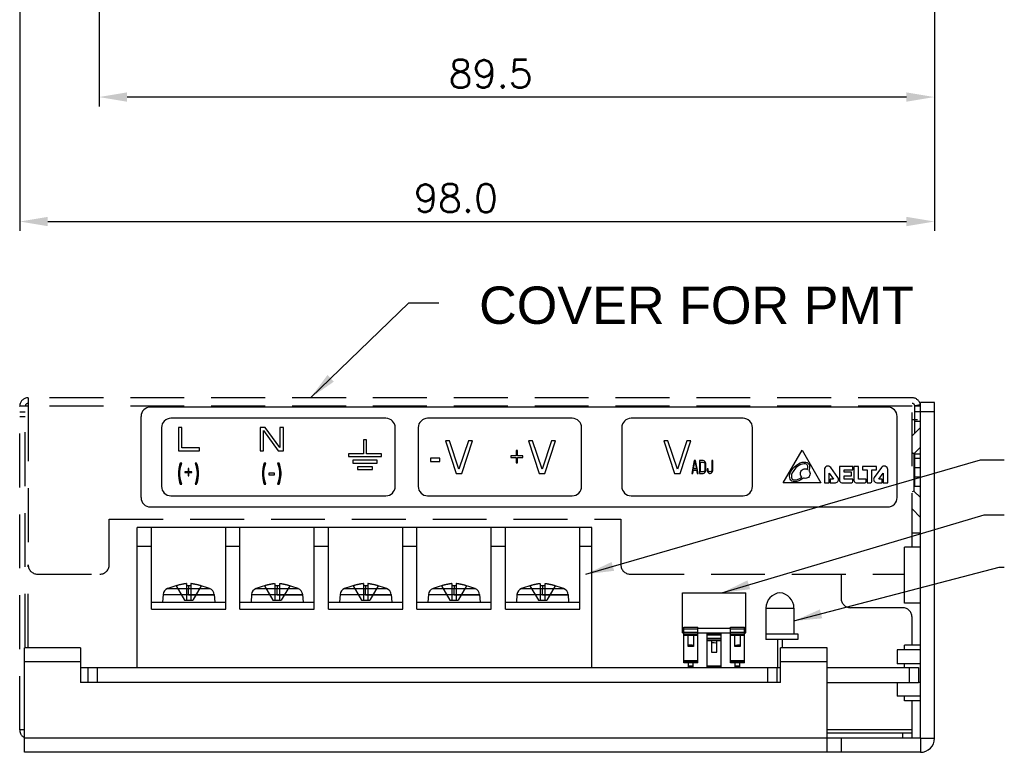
# Model space of a CAD drawing. Extents: x -170 to 239, y 385 to 619.
# Tile 1 of 4: x -134 to -29, y 385 to 464. Entities that reach past the tile are written whole.
import ezdxf

# ---------------------------------------------------------------- set-up
doc = ezdxf.new("R2010")
doc.units = 0
doc.header["$LTSCALE"] = 23.1
doc.header["$MEASUREMENT"] = 0
doc.linetypes.add('HIDDEN', pattern=[0.375, 0.25, -0.125])
doc.layers.get('0').update_dxf_attribs({"linetype": 'CONTINUOUS'})
doc.layers.get('Defpoints').update_dxf_attribs({"linetype": 'CONTINUOUS'})
for name, color, linetype in [('02___PRT_ALL_AXES', 7, 'CONTINUOUS'), ('DIM', 2, 'CONTINUOUS'), ('H', 6, 'HIDDEN')]:
    doc.layers.add(name, color=color, linetype=linetype)
doc.styles.add('ARIAL', font='ARIAL.TTF')
doc.styles.add('SIMPLEX', font='SIMPLEX.shx')
doc.dimstyles.new('STANDARD$0', dxfattribs={"dimtxt": 3, "dimasz": 3, "dimexe": 1, "dimexo": 1, "dimgap": 1, "dimtad": 1, "dimdec": 1, "dimzin": 0, "dimdsep": 46, "dimtxsty": 'STANDARD', "dimcen": -0.5, "dimclrd": 2, "dimclre": 2, "dimclrt": 2, "dimadec": 0, "dimazin": 0, "dimtfac": 1, "dimtdec": 1, "dimtmove": 0, "dimatfit": 3, "dimfxl": 1, "dimtolj": 1, "dimtzin": 0, "dimarcsym": 0})
doc.dimstyles.new('STANDARD$7', dxfattribs={"dimtxt": 3, "dimasz": 3, "dimexe": 1, "dimexo": 1, "dimgap": 1, "dimtad": 1, "dimdec": 1, "dimzin": 0, "dimdsep": 46, "dimtxsty": 'STANDARD', "dimcen": -0.5, "dimclrd": 2, "dimclre": 2, "dimclrt": 2, "dimadec": 0, "dimazin": 0, "dimtfac": 1, "dimtdec": 1, "dimtmove": 0, "dimatfit": 3, "dimfxl": 1, "dimtolj": 1, "dimtzin": 0, "dimarcsym": 0})

# ---------------------------------------------------------------- blocks, each defined once
blk = doc.blocks.new('*D143')
at = {"layer": 'Defpoints', "color": 0}
for p in [(-125.88, 573.16), (-36.38, 494.35), (-125.88, 455.61)]:
    blk.add_point(p, dxfattribs=at)
at = {"layer": 'DIM', "lineweight": -2}
for p, q in [((-125.88, 572.16), (-125.88, 454.61)), ((-36.38, 493.35), (-36.38, 454.61)), ((-39.38, 455.61), (-122.88, 455.61))]:
    blk.add_line(p, q, dxfattribs=at)
at = {"layer": 'DIM'}
for points in [[(-122.88, 456.11), (-122.88, 455.11), (-125.88, 455.61)], [(-39.38, 456.11), (-39.38, 455.11), (-36.38, 455.61)]]:
    blk.add_solid(points, dxfattribs=at)
at = {"layer": 'DIM', "insert": (-83.93, 458.11), "char_height": 3, "attachment_point": 5, "style": 'SIMPLEX'}
blk.add_mtext('\\A1;89.5', dxfattribs=at)
blk = doc.blocks.new('*D144')
at = {"layer": 'Defpoints', "color": 0}
for p in [(-134.38, 510.85), (-36.38, 494.35), (-36.38, 442.27)]:
    blk.add_point(p, dxfattribs=at)
at = {"layer": 'DIM', "lineweight": -2}
for p, q in [((-134.38, 509.85), (-134.38, 441.27)), ((-36.38, 493.35), (-36.38, 441.27)), ((-131.38, 442.27), (-39.38, 442.27))]:
    blk.add_line(p, q, dxfattribs=at)
at = {"layer": 'DIM'}
for points in [[(-131.38, 442.77), (-131.38, 441.77), (-134.38, 442.27)], [(-39.38, 442.77), (-39.38, 441.77), (-36.38, 442.27)]]:
    blk.add_solid(points, dxfattribs=at)
at = {"layer": 'DIM', "insert": (-87.63, 444.77), "char_height": 3, "attachment_point": 5, "style": 'SIMPLEX'}
blk.add_mtext('\\A1;98.0', dxfattribs=at)

msp = doc.modelspace()

# ---------------------------------------------------------------- linework, layer by layer
at = {"color": 7, "linetype": 'Continuous'}
for p, q in [((-41.379, 422.381), (-120.379, 422.381)), ((-36.379, 422.881), (-37.879, 422.881)), ((-36.379, 386.881), (-36.379, 422.881)), ((-121.379, 412.681), (-121.379, 421.381)), ((-95.147, 421.181), (-118.179, 421.181)), ((-75.179, 421.181), (-90.679, 421.181)), ((-56.879, 421.181), (-68.879, 421.181)), ((-40.379, 412.681), (-40.379, 421.381)), ((-119.179, 420.181), (-119.179, 413.881)), ((-117.379, 420.181), (-117.379, 417.681)), ((-117.004, 420.181), (-117.379, 420.181)), ((-117.004, 418), (-117.004, 420.181)), ((-108.629, 420.181), (-108.629, 417.681)), ((-108.067, 420.181), (-108.629, 420.181)), ((-108.254, 417.681), (-108.254, 419.862)), ((-108.254, 419.862), (-106.692, 417.681)), ((-106.504, 418.053), (-108.067, 420.181)), ((-106.504, 420.181), (-106.504, 418.053)), ((-106.129, 420.181), (-106.504, 420.181)), ((-106.129, 417.681), (-106.129, 420.181)), ((-94.147, 413.881), (-94.147, 420.181)), ((-91.679, 420.181), (-91.679, 413.881)), ((-74.179, 413.881), (-74.179, 420.181)), ((-69.879, 420.181), (-69.879, 413.881)), ((-55.879, 413.881), (-55.879, 420.181)), ((-97.529, 418.881), (-97.529, 417.381)), ((-97.229, 418.881), (-97.529, 418.881)), ((-97.229, 417.381), (-97.229, 418.881)), ((-88.775, 418.781), (-87.608, 415.281)), ((-88.338, 418.781), (-88.775, 418.781)), ((-87.317, 415.728), (-88.338, 418.781)), ((-86.296, 418.781), (-87.317, 415.728)), ((-87.025, 415.281), (-85.858, 418.781)), ((-85.858, 418.781), (-86.296, 418.781)), ((-79.879, 418.781), (-78.713, 415.281)), ((-79.442, 418.781), (-79.879, 418.781)), ((-78.421, 415.728), (-79.442, 418.781)), ((-77.4, 418.781), (-78.421, 415.728)), ((-78.129, 415.281), (-76.963, 418.781)), ((-76.963, 418.781), (-77.4, 418.781)), ((-64.942, 418.781), (-65.379, 418.781)), ((-65.379, 418.781), (-64.213, 415.281)), ((-63.921, 415.728), (-64.942, 418.781)), ((-62.9, 418.781), (-63.921, 415.728)), ((-63.629, 415.281), (-62.463, 418.781)), ((-62.463, 418.781), (-62.9, 418.781)), ((-115.129, 418), (-117.004, 418)), ((-115.129, 417.681), (-115.129, 418)), ((-81.192, 417.738), (-81.192, 417.143)), ((-81.046, 417.738), (-81.192, 417.738)), ((-81.046, 417.143), (-81.046, 417.738)), ((-52.582, 414.281), (-50.567, 417.77)), ((-50.567, 417.77), (-48.553, 414.281)), ((-117.379, 417.681), (-115.129, 417.681)), ((-108.629, 417.681), (-108.254, 417.681)), ((-106.692, 417.681), (-106.129, 417.681)), ((-99.149, 417.381), (-99.149, 417.081)), ((-97.529, 417.381), (-99.149, 417.381)), ((-99.149, 417.081), (-95.609, 417.081)), ((-98.679, 416.681), (-98.679, 416.381)), ((-96.079, 416.681), (-98.679, 416.681)), ((-95.609, 417.381), (-97.229, 417.381)), ((-96.079, 416.381), (-96.079, 416.681)), ((-95.609, 417.081), (-95.609, 417.381)), ((-90.379, 416.919), (-90.379, 416.547)), ((-89.358, 416.919), (-90.379, 416.919)), ((-89.358, 416.547), (-89.358, 416.919)), ((-81.775, 417.143), (-81.775, 416.994)), ((-81.192, 417.143), (-81.775, 417.143)), ((-81.775, 416.994), (-81.192, 416.994)), ((-81.192, 416.994), (-81.192, 416.398)), ((-80.463, 417.143), (-81.046, 417.143)), ((-81.046, 416.398), (-81.046, 416.994)), ((-81.046, 416.994), (-80.463, 416.994)), ((-80.463, 416.994), (-80.463, 417.143)), ((-117.338, 415.785), (-117.379, 415.402)), ((-117.254, 416.168), (-117.338, 415.785)), ((-117.171, 416.381), (-117.254, 416.168)), ((-117.213, 415.402), (-117.171, 415.785)), ((-117.004, 416.381), (-117.171, 416.381)), ((-117.171, 415.785), (-117.088, 416.168)), ((-117.088, 416.168), (-117.004, 416.381)), ((-116.338, 415.785), (-116.338, 415.445)), ((-116.254, 415.785), (-116.338, 415.785)), ((-116.254, 415.445), (-116.254, 415.785)), ((-115.588, 416.381), (-115.504, 416.168)), ((-115.421, 416.381), (-115.588, 416.381)), ((-115.504, 416.168), (-115.421, 415.785)), ((-115.338, 416.168), (-115.421, 416.381)), ((-115.421, 415.785), (-115.379, 415.402)), ((-115.254, 415.785), (-115.338, 416.168)), ((-115.213, 415.402), (-115.254, 415.785)), ((-108.338, 415.785), (-108.379, 415.402)), ((-108.254, 416.168), (-108.338, 415.785)), ((-108.171, 416.381), (-108.254, 416.168)), ((-108.213, 415.402), (-108.171, 415.785)), ((-108.004, 416.381), (-108.171, 416.381)), ((-108.171, 415.785), (-108.088, 416.168)), ((-108.088, 416.168), (-108.004, 416.381)), ((-106.754, 416.381), (-106.671, 416.168)), ((-106.588, 416.381), (-106.754, 416.381)), ((-106.671, 416.168), (-106.588, 415.785)), ((-106.504, 416.168), (-106.588, 416.381)), ((-106.588, 415.785), (-106.546, 415.402)), ((-106.421, 415.785), (-106.504, 416.168)), ((-106.379, 415.402), (-106.421, 415.785)), ((-98.679, 416.381), (-96.079, 416.381)), ((-98.179, 415.981), (-98.179, 415.681)), ((-96.579, 415.981), (-98.179, 415.981)), ((-98.179, 415.681), (-96.579, 415.681)), ((-96.579, 415.681), (-96.579, 415.981)), ((-90.379, 416.547), (-89.358, 416.547)), ((-81.192, 416.398), (-81.046, 416.398)), ((-62.105, 416.651), (-62.379, 415.281)), ((-62.276, 415.281), (-62.208, 415.631)), ((-62.208, 415.631), (-61.865, 415.631)), ((-62.191, 415.747), (-62.037, 416.534)), ((-61.883, 415.747), (-62.191, 415.747)), ((-61.968, 416.651), (-62.105, 416.651)), ((-62.037, 416.534), (-61.883, 415.747)), ((-61.694, 415.281), (-61.968, 416.651)), ((-61.865, 415.631), (-61.797, 415.281)), ((-61.146, 416.651), (-61.557, 416.651)), ((-61.557, 416.651), (-61.557, 415.281)), ((-61.454, 416.476), (-61.146, 416.476)), ((-61.454, 415.456), (-61.454, 416.476)), ((-61.061, 416.622), (-61.146, 416.651)), ((-61.146, 416.476), (-61.078, 416.447)), ((-61.078, 416.447), (-61.026, 416.389)), ((-60.992, 416.563), (-61.061, 416.622)), ((-61.026, 416.389), (-60.992, 416.301)), ((-60.992, 415.631), (-61.026, 415.543)), ((-60.924, 416.447), (-60.992, 416.563)), ((-60.992, 416.301), (-60.975, 416.184)), ((-60.975, 415.747), (-60.992, 415.631)), ((-60.975, 416.184), (-60.975, 415.747)), ((-60.889, 416.33), (-60.924, 416.447)), ((-60.872, 416.184), (-60.889, 416.33)), ((-60.889, 415.601), (-60.872, 415.747)), ((-60.872, 415.747), (-60.872, 416.184)), ((-60.632, 415.747), (-60.735, 415.747)), ((-60.735, 415.747), (-60.718, 415.601)), ((-60.615, 415.631), (-60.632, 415.747)), ((-60.581, 415.543), (-60.615, 415.631)), ((-60.239, 415.631), (-60.273, 415.543)), ((-60.221, 415.747), (-60.239, 415.631)), ((-60.119, 416.651), (-60.221, 416.651)), ((-60.221, 416.651), (-60.221, 415.747)), ((-60.136, 415.601), (-60.119, 415.747)), ((-60.119, 415.747), (-60.119, 416.651)), ((-51.681, 415.585), (-51.533, 415.796)), ((-51.533, 415.796), (-51.357, 415.986)), ((-51.387, 415.68), (-51.523, 415.489)), ((-51.224, 415.857), (-51.387, 415.68)), ((-51.357, 415.986), (-51.154, 416.154)), ((-51.046, 416.007), (-51.224, 415.857)), ((-51.154, 416.154), (-50.943, 416.302)), ((-50.849, 416.143), (-51.046, 416.007)), ((-50.943, 416.302), (-50.752, 416.394)), ((-50.68, 416.224), (-50.849, 416.143)), ((-50.752, 416.394), (-50.547, 416.465)), ((-50.505, 416.278), (-50.68, 416.224)), ((-50.62, 415.574), (-50.538, 415.656)), ((-50.547, 416.465), (-50.346, 416.493)), ((-50.538, 415.656), (-50.435, 415.715)), ((-50.338, 416.305), (-50.505, 416.278)), ((-50.435, 415.715), (-50.325, 415.752)), ((-50.346, 416.493), (-50.145, 416.472)), ((-50.18, 416.292), (-50.338, 416.305)), ((-50.325, 415.752), (-50.214, 415.767)), ((-50.214, 415.767), (-50.096, 415.752)), ((-50.097, 416.26), (-50.18, 416.292)), ((-50.145, 416.472), (-50.005, 416.428)), ((-50.022, 416.21), (-50.097, 416.26)), ((-50.096, 415.752), (-49.982, 415.709)), ((-49.973, 416.136), (-50.022, 416.21)), ((-50.005, 416.428), (-49.894, 416.338)), ((-49.982, 415.709), (-49.975, 415.729)), ((-49.975, 415.729), (-49.941, 415.889)), ((-49.948, 416.054), (-49.973, 416.136)), ((-49.941, 415.889), (-49.948, 416.054)), ((-49.894, 416.338), (-49.804, 416.219)), ((-49.789, 415.678), (-49.823, 415.589)), ((-49.804, 416.219), (-49.767, 416.078)), ((-49.76, 415.878), (-49.789, 415.678)), ((-49.767, 416.078), (-49.76, 415.878)), ((-48.171, 415.675), (-48.171, 414.281)), ((-46.719, 414.823), (-47.488, 415.895)), ((-45.132, 416.02), (-46.566, 416.02)), ((-46.566, 416.02), (-46.566, 414.529)), ((-46.069, 415.647), (-45.132, 415.647)), ((-46.069, 415.399), (-46.069, 415.647)), ((-45.132, 415.647), (-45.132, 416.02)), ((-44.511, 416.02), (-45.008, 416.02)), ((-45.008, 416.02), (-45.008, 414.529)), ((-44.511, 414.654), (-44.511, 416.02)), ((-42.59, 416.02), (-44.081, 416.02)), ((-44.081, 416.02), (-44.081, 415.647)), ((-44.081, 415.647), (-43.584, 415.647)), ((-43.584, 415.647), (-43.584, 414.281)), ((-43.087, 415.647), (-42.59, 415.647)), ((-43.087, 414.409), (-43.087, 415.647)), ((-42.062, 415.895), (-42.831, 414.823)), ((-42.59, 415.647), (-42.59, 416.02)), ((-41.379, 414.281), (-41.379, 415.675)), ((-117.379, 415.402), (-117.379, 415.104)), ((-117.379, 415.104), (-117.338, 414.721)), ((-117.338, 414.721), (-117.254, 414.338)), ((-117.213, 415.104), (-117.213, 415.402)), ((-117.171, 414.721), (-117.213, 415.104)), ((-117.088, 414.338), (-117.171, 414.721)), ((-116.671, 415.445), (-116.671, 415.36)), ((-116.338, 415.445), (-116.671, 415.445)), ((-116.671, 415.36), (-116.338, 415.36)), ((-116.338, 415.36), (-116.338, 415.019)), ((-116.338, 415.019), (-116.254, 415.019)), ((-115.921, 415.445), (-116.254, 415.445)), ((-116.254, 415.019), (-116.254, 415.36)), ((-116.254, 415.36), (-115.921, 415.36)), ((-115.921, 415.36), (-115.921, 415.445)), ((-115.421, 414.721), (-115.504, 414.338)), ((-115.379, 415.104), (-115.421, 414.721)), ((-115.379, 415.402), (-115.379, 415.104)), ((-115.338, 414.338), (-115.254, 414.721)), ((-115.254, 414.721), (-115.213, 415.104)), ((-115.213, 415.104), (-115.213, 415.402)), ((-108.379, 415.402), (-108.379, 415.104)), ((-108.379, 415.104), (-108.338, 414.721)), ((-108.338, 414.721), (-108.254, 414.338)), ((-108.213, 415.104), (-108.213, 415.402)), ((-108.171, 414.721), (-108.213, 415.104)), ((-108.088, 414.338), (-108.171, 414.721)), ((-107.671, 415.317), (-107.671, 415.104)), ((-107.088, 415.317), (-107.671, 415.317)), ((-107.671, 415.104), (-107.088, 415.104)), ((-107.088, 415.104), (-107.088, 415.317)), ((-106.588, 414.721), (-106.671, 414.338)), ((-106.546, 415.104), (-106.588, 414.721)), ((-106.546, 415.402), (-106.546, 415.104)), ((-106.504, 414.338), (-106.421, 414.721)), ((-106.421, 414.721), (-106.379, 415.104)), ((-106.379, 415.104), (-106.379, 415.402)), ((-87.608, 415.281), (-87.025, 415.281)), ((-78.713, 415.281), (-78.129, 415.281)), ((-64.213, 415.281), (-63.629, 415.281)), ((-62.379, 415.281), (-62.276, 415.281)), ((-61.797, 415.281), (-61.694, 415.281)), ((-61.557, 415.281), (-61.146, 415.281)), ((-61.146, 415.456), (-61.454, 415.456)), ((-61.078, 415.485), (-61.146, 415.456)), ((-61.146, 415.281), (-61.061, 415.31)), ((-61.026, 415.543), (-61.078, 415.485)), ((-61.061, 415.31), (-60.992, 415.368)), ((-60.992, 415.368), (-60.924, 415.485)), ((-60.924, 415.485), (-60.889, 415.601)), ((-60.718, 415.601), (-60.684, 415.485)), ((-60.684, 415.485), (-60.615, 415.368)), ((-60.615, 415.368), (-60.547, 415.31)), ((-60.53, 415.485), (-60.581, 415.543)), ((-60.547, 415.31), (-60.461, 415.281)), ((-60.461, 415.456), (-60.53, 415.485)), ((-60.393, 415.456), (-60.461, 415.456)), ((-60.461, 415.281), (-60.393, 415.281)), ((-60.324, 415.485), (-60.393, 415.456)), ((-60.393, 415.281), (-60.307, 415.31)), ((-60.273, 415.543), (-60.324, 415.485)), ((-60.307, 415.31), (-60.239, 415.368)), ((-60.239, 415.368), (-60.17, 415.485)), ((-60.17, 415.485), (-60.136, 415.601)), ((-51.893, 415.003), (-51.858, 415.196)), ((-51.886, 414.794), (-51.893, 415.003)), ((-51.842, 414.661), (-51.886, 414.794)), ((-51.858, 415.196), (-51.787, 415.402)), ((-51.76, 414.542), (-51.842, 414.661)), ((-51.787, 415.402), (-51.681, 415.585)), ((-51.679, 415.145), (-51.705, 414.985)), ((-51.705, 414.985), (-51.699, 414.826)), ((-51.699, 414.826), (-51.673, 414.738)), ((-51.618, 415.32), (-51.679, 415.145)), ((-51.673, 414.738), (-51.624, 414.67)), ((-51.624, 414.67), (-51.556, 414.614)), ((-51.523, 415.489), (-51.618, 415.32)), ((-51.556, 414.614), (-51.475, 414.589)), ((-51.475, 414.589), (-51.309, 414.576)), ((-51.309, 414.576), (-51.149, 414.596)), ((-51.149, 414.596), (-50.974, 414.656)), ((-50.974, 414.656), (-50.804, 414.738)), ((-50.71, 414.579), (-50.901, 414.48)), ((-50.804, 414.738), (-50.579, 414.885)), ((-50.731, 415.25), (-50.716, 415.368)), ((-50.716, 415.132), (-50.731, 415.25)), ((-50.716, 415.368), (-50.679, 415.471)), ((-50.679, 415.029), (-50.716, 415.132)), ((-50.493, 414.719), (-50.71, 414.579)), ((-50.679, 415.471), (-50.62, 415.574)), ((-50.579, 414.885), (-50.679, 415.029)), ((-50.421, 414.78), (-50.493, 414.719)), ((-50.325, 414.748), (-50.421, 414.78)), ((-50.214, 414.733), (-50.325, 414.748)), ((-50.096, 414.748), (-50.214, 414.733)), ((-49.993, 414.785), (-50.096, 414.748)), ((-49.89, 414.844), (-49.993, 414.785)), ((-49.808, 414.926), (-49.89, 414.844)), ((-49.823, 415.589), (-49.749, 415.471)), ((-49.749, 415.029), (-49.808, 414.926)), ((-49.749, 415.471), (-49.712, 415.368)), ((-49.712, 415.132), (-49.749, 415.029)), ((-49.712, 415.368), (-49.698, 415.25)), ((-49.698, 415.25), (-49.712, 415.132)), ((-47.674, 414.281), (-47.674, 415.317)), ((-47.674, 415.317), (-47.198, 414.654)), ((-47.198, 414.654), (-47.56, 414.654)), ((-47.56, 414.654), (-47.56, 414.281)), ((-45.256, 415.399), (-46.069, 415.399)), ((-46.069, 415.026), (-45.256, 415.026)), ((-46.069, 414.654), (-46.069, 415.026)), ((-45.132, 414.654), (-46.069, 414.654)), ((-45.256, 415.026), (-45.256, 415.399)), ((-45.132, 414.409), (-45.132, 414.654)), ((-43.698, 414.654), (-44.511, 414.654)), ((-43.698, 414.409), (-43.698, 414.654)), ((-42.353, 414.654), (-41.876, 415.317)), ((-41.99, 414.654), (-42.353, 414.654)), ((-41.99, 414.281), (-41.99, 414.654)), ((-41.876, 415.317), (-41.876, 414.281)), ((-117.254, 414.338), (-117.171, 414.126)), ((-117.171, 414.126), (-117.004, 414.126)), ((-117.004, 414.126), (-117.088, 414.338)), ((-115.504, 414.338), (-115.588, 414.126)), ((-115.588, 414.126), (-115.421, 414.126)), ((-115.421, 414.126), (-115.338, 414.338)), ((-108.254, 414.338), (-108.171, 414.126)), ((-108.171, 414.126), (-108.004, 414.126)), ((-108.004, 414.126), (-108.088, 414.338)), ((-106.671, 414.338), (-106.754, 414.126)), ((-106.754, 414.126), (-106.588, 414.126)), ((-106.588, 414.126), (-106.504, 414.338)), ((-48.553, 414.281), (-52.582, 414.281)), ((-51.642, 414.454), (-51.76, 414.542)), ((-51.509, 414.402), (-51.642, 414.454)), ((-51.307, 414.387), (-51.509, 414.402)), ((-51.107, 414.416), (-51.307, 414.387)), ((-50.901, 414.48), (-51.107, 414.416)), ((-48.171, 414.281), (-47.674, 414.281)), ((-47.56, 414.281), (-46.997, 414.281)), ((-46.317, 414.281), (-45.261, 414.281)), ((-44.759, 414.281), (-43.827, 414.281)), ((-43.584, 414.281), (-43.216, 414.281)), ((-42.553, 414.281), (-41.99, 414.281)), ((-41.876, 414.281), (-41.379, 414.281)), ((-118.179, 412.881), (-95.147, 412.881)), ((-90.679, 412.881), (-75.179, 412.881)), ((-68.879, 412.881), (-56.879, 412.881)), ((-120.379, 411.681), (-41.379, 411.681)), ((-121.779, 394.481), (-121.779, 409.481)), ((-73.079, 409.481), (-121.779, 409.481)), ((-120.26, 400.721), (-120.26, 409.481)), ((-112.301, 400.721), (-112.301, 409.481)), ((-110.781, 400.721), (-110.781, 409.481)), ((-102.822, 400.721), (-102.822, 409.481)), ((-101.302, 400.721), (-101.302, 409.481)), ((-93.343, 400.721), (-93.343, 409.481)), ((-91.823, 400.721), (-91.823, 409.481)), ((-83.864, 400.721), (-83.864, 409.481)), ((-82.344, 400.721), (-82.344, 409.481)), ((-74.385, 400.721), (-74.385, 409.481)), ((-73.079, 394.481), (-73.079, 409.481)), ((-121.779, 407.481), (-120.26, 407.481)), ((-112.301, 407.481), (-110.781, 407.481)), ((-102.822, 407.481), (-101.302, 407.481)), ((-93.343, 407.481), (-91.823, 407.481)), ((-83.864, 407.481), (-82.344, 407.481)), ((-74.385, 407.481), (-73.079, 407.481)), ((-116.28, 402.262), (-116.28, 402.944)), ((-116.28, 402.944), (-114.048, 402.944)), ((-116.28, 402.937), (-114.031, 402.937)), ((-116.28, 402.279), (-113.543, 402.279)), ((-116.28, 402.262), (-113.542, 402.262)), ((-106.801, 402.262), (-106.801, 402.944)), ((-106.801, 402.944), (-104.569, 402.944)), ((-106.801, 402.937), (-104.552, 402.937)), ((-106.801, 402.279), (-104.064, 402.279)), ((-106.801, 402.262), (-104.063, 402.262)), ((-97.322, 402.262), (-97.322, 402.944)), ((-97.322, 402.944), (-95.09, 402.944)), ((-97.322, 402.937), (-95.073, 402.937)), ((-97.322, 402.279), (-94.585, 402.279)), ((-97.322, 402.262), (-94.584, 402.262)), ((-87.843, 402.262), (-87.843, 402.944)), ((-87.843, 402.944), (-85.611, 402.944)), ((-87.843, 402.937), (-85.594, 402.937)), ((-87.843, 402.279), (-85.106, 402.279)), ((-87.843, 402.262), (-85.105, 402.262)), ((-78.364, 402.944), (-76.132, 402.944)), ((-78.364, 402.262), (-78.364, 402.944)), ((-78.364, 402.937), (-76.115, 402.937)), ((-78.364, 402.279), (-75.627, 402.279)), ((-78.364, 402.262), (-75.626, 402.262)), ((-63.379, 402.481), (-56.579, 402.481)), ((-120.26, 401.481), (-112.301, 401.481)), ((-110.781, 401.481), (-102.822, 401.481)), ((-101.302, 401.481), (-93.343, 401.481)), ((-91.823, 401.481), (-83.864, 401.481)), ((-82.344, 401.481), (-74.385, 401.481)), ((-120.26, 400.721), (-112.301, 400.721)), ((-110.781, 400.721), (-102.822, 400.721)), ((-101.302, 400.721), (-93.343, 400.721)), ((-91.823, 400.721), (-83.864, 400.721)), ((-82.344, 400.721), (-74.385, 400.721)), ((-63.379, 398.681), (-63.229, 398.681)), ((-63.379, 398.181), (-63.379, 398.681)), ((-63.379, 398.181), (-63.229, 398.181)), ((-61.729, 398.681), (-58.229, 398.681)), ((-61.729, 398.181), (-58.229, 398.181)), ((-60.729, 394.481), (-60.729, 398.181)), ((-59.229, 398.081), (-60.729, 398.081)), ((-60.729, 397.981), (-59.229, 397.981)), ((-59.229, 394.481), (-59.229, 398.181)), ((-56.729, 398.681), (-56.579, 398.681)), ((-56.729, 398.181), (-56.579, 398.181)), ((-56.579, 398.181), (-56.579, 398.681)), ((-54.429, 398.081), (-51.029, 398.081)), ((-54.429, 398.081), (-54.429, 397.481)), ((-60.729, 397.631), (-59.229, 397.631)), ((-60.729, 397.531), (-59.229, 397.531)), ((-59.229, 397.331), (-60.729, 397.331)), ((-60.279, 397.331), (-60.279, 396.131)), ((-59.679, 396.131), (-59.679, 397.331)), ((-51.029, 397.481), (-54.429, 397.481)), ((-53.179, 397.481), (-53.179, 394.481)), ((-52.679, 397.481), (-52.679, 396.581)), ((-133.879, 385.381), (-133.879, 396.581)), ((-127.879, 396.581), (-133.879, 396.581)), ((-127.879, 396.581), (-127.879, 392.881)), ((-60.279, 396.131), (-59.679, 396.131)), ((-47.879, 396.581), (-52.879, 396.581)), ((-52.879, 392.881), (-52.879, 396.581)), ((-47.879, 385.381), (-47.879, 396.581)), ((-127.879, 395.081), (-133.879, 395.081)), ((-59.229, 394.614), (-60.729, 394.614)), ((-59.229, 394.543), (-60.729, 394.543)), ((-60.229, 394.519), (-59.729, 394.519)), ((-60.229, 394.519), (-60.229, 394.481)), ((-59.729, 394.519), (-59.729, 394.481)), ((-47.879, 395.081), (-52.879, 395.081)), ((-127.879, 394.481), (-52.879, 394.481)), ((-127.079, 394.481), (-127.079, 392.881)), ((-126.079, 394.481), (-126.079, 392.881)), ((-54.279, 394.481), (-54.279, 392.881)), ((-53.279, 394.481), (-53.279, 392.881)), ((-47.879, 394.481), (-38.079, 394.481)), ((-39.079, 394.481), (-39.079, 392.881)), ((-38.079, 394.481), (-38.079, 392.881)), ((-52.879, 392.881), (-127.879, 392.881)), ((-47.879, 392.881), (-38.079, 392.881)), ((-38.779, 386.881), (-38.779, 390.881)), ((-38.779, 387.781), (-47.879, 387.781)), ((-47.879, 387.481), (-38.779, 387.481)), ((-39.779, 386.881), (-39.779, 387.481)), ((-47.879, 386.881), (-133.879, 386.881)), ((-46.379, 386.881), (-46.379, 385.381)), ((-37.879, 386.881), (-36.379, 386.881)), ((-37.879, 386.881), (-37.879, 385.381)), ((-37.879, 385.381), (-133.879, 385.381))]:
    msp.add_line(p, q, dxfattribs=at)
at = {"color": 3, "linetype": 'Continuous'}
for p, q in [((-37.879, 386.881), (-37.879, 422.881)), ((-63.229, 398.781), (-61.729, 398.781)), ((-63.229, 394.989), (-63.229, 398.781)), ((-61.729, 394.989), (-61.729, 398.781)), ((-58.229, 398.781), (-56.729, 398.781)), ((-58.229, 394.989), (-58.229, 398.781)), ((-56.729, 394.989), (-56.729, 398.781)), ((-61.729, 398.581), (-63.229, 398.581)), ((-61.729, 398.231), (-63.229, 398.231)), ((-61.729, 398.031), (-63.229, 398.031)), ((-63.229, 397.931), (-61.729, 397.931)), ((-62.779, 396.731), (-62.779, 397.931)), ((-62.179, 397.931), (-62.179, 396.731)), ((-56.729, 398.581), (-58.229, 398.581)), ((-56.729, 398.231), (-58.229, 398.231)), ((-56.729, 398.031), (-58.229, 398.031)), ((-58.229, 397.931), (-56.729, 397.931)), ((-57.779, 396.731), (-57.779, 397.931)), ((-57.179, 397.931), (-57.179, 396.731)), ((-62.179, 396.731), (-62.779, 396.731)), ((-57.179, 396.731), (-57.779, 396.731)), ((-37.879, 396.381), (-40.379, 396.381)), ((-40.379, 396.381), (-40.379, 394.881)), ((-63.229, 395.214), (-61.729, 395.214)), ((-63.229, 395.072), (-61.729, 395.072)), ((-62.729, 394.989), (-63.229, 394.989)), ((-62.229, 395.048), (-62.729, 395.048)), ((-62.729, 394.481), (-62.729, 395.048)), ((-62.229, 394.977), (-62.729, 394.977)), ((-62.729, 394.643), (-62.229, 394.643)), ((-62.229, 394.481), (-62.229, 395.048)), ((-61.729, 394.989), (-62.229, 394.989)), ((-58.229, 395.214), (-56.729, 395.214)), ((-58.229, 395.072), (-56.729, 395.072)), ((-57.729, 394.989), (-58.229, 394.989)), ((-57.229, 395.048), (-57.729, 395.048)), ((-57.729, 394.481), (-57.729, 395.048)), ((-57.229, 394.977), (-57.729, 394.977)), ((-57.729, 394.643), (-57.229, 394.643)), ((-57.229, 394.481), (-57.229, 395.048)), ((-56.729, 394.989), (-57.229, 394.989)), ((-37.879, 394.881), (-40.379, 394.881)), ((-62.729, 394.502), (-62.229, 394.502)), ((-57.729, 394.502), (-57.229, 394.502)), ((-40.379, 392.881), (-40.379, 391.381)), ((-37.879, 392.881), (-38.079, 392.881)), ((-37.879, 391.381), (-40.379, 391.381)), ((-37.879, 386.881), (-47.879, 386.881))]:
    msp.add_line(p, q, dxfattribs=at)
at = {"color": 6, "linetype": 'Continuous'}
for p, q in [((-117.625, 403.235), (-116.73, 401.684)), ((-116.522, 403.46), (-116.522, 401.684)), ((-116.28, 403.235), (-116.28, 402.944)), ((-116.039, 403.46), (-116.039, 401.684)), ((-114.935, 403.235), (-115.831, 401.684)), ((-108.146, 403.235), (-107.251, 401.684)), ((-107.043, 403.46), (-107.043, 401.684)), ((-106.801, 403.235), (-106.801, 402.944)), ((-106.56, 403.46), (-106.56, 401.684)), ((-105.456, 403.235), (-106.352, 401.684)), ((-98.667, 403.235), (-97.772, 401.684)), ((-97.564, 403.46), (-97.564, 401.684)), ((-97.322, 403.235), (-97.322, 402.944)), ((-97.081, 403.46), (-97.081, 401.684)), ((-95.977, 403.235), (-96.873, 401.684)), ((-89.188, 403.235), (-88.293, 401.684)), ((-88.085, 403.46), (-88.085, 401.684)), ((-87.843, 403.235), (-87.843, 402.944)), ((-87.602, 403.46), (-87.602, 401.684)), ((-86.498, 403.235), (-87.394, 401.684)), ((-79.709, 403.235), (-78.814, 401.684)), ((-78.606, 403.46), (-78.606, 401.684)), ((-78.364, 403.235), (-78.364, 402.944)), ((-78.123, 403.46), (-78.123, 401.684)), ((-77.019, 403.235), (-77.915, 401.684)), ((-119.018, 402.279), (-119.074, 401.481)), ((-119.018, 402.279), (-116.28, 402.279)), ((-118.53, 402.937), (-116.28, 402.937)), ((-113.543, 402.279), (-113.486, 401.481)), ((-109.539, 402.279), (-109.595, 401.481)), ((-109.539, 402.279), (-106.801, 402.279)), ((-109.051, 402.937), (-106.801, 402.937)), ((-104.064, 402.279), (-104.007, 401.481)), ((-100.06, 402.279), (-100.116, 401.481)), ((-100.06, 402.279), (-97.322, 402.279)), ((-99.572, 402.937), (-97.322, 402.937)), ((-94.585, 402.279), (-94.528, 401.481)), ((-90.581, 402.279), (-90.637, 401.481)), ((-90.581, 402.279), (-87.843, 402.279)), ((-90.093, 402.937), (-87.843, 402.937)), ((-85.106, 402.279), (-85.049, 401.481)), ((-81.102, 402.279), (-81.158, 401.481)), ((-81.102, 402.279), (-78.364, 402.279)), ((-80.614, 402.937), (-78.364, 402.937)), ((-75.627, 402.279), (-75.57, 401.481)), ((-116.73, 401.684), (-115.831, 401.684)), ((-107.251, 401.684), (-106.352, 401.684)), ((-97.772, 401.684), (-96.873, 401.684)), ((-88.293, 401.684), (-87.394, 401.684)), ((-78.814, 401.684), (-77.915, 401.684))]:
    msp.add_line(p, q, dxfattribs=at)
at = {"color": 7, "linetype": 'Continuous'}
for centre, radius, start, end in [((-120.379, 421.381), 1, 90, 180), ((-41.379, 421.381), 1, 0, 90), ((-118.179, 420.181), 1, 90, 180), ((-95.147, 420.181), 1, 0, 90), ((-90.679, 420.181), 1, 90, 180), ((-75.179, 420.181), 1, 0, 90), ((-68.879, 420.181), 1, 90, 180), ((-56.879, 420.181), 1, 0, 90), ((-47.794, 415.675), 0.377, 35.67878, 180), ((-41.756, 415.675), 0.377, 0, 144.32122), ((-46.997, 414.624), 0.343, 270, 35.67849), ((-42.553, 414.624), 0.343, 144.32151, 270), ((-118.179, 413.881), 1, 180, 270), ((-95.147, 413.881), 1, 270, 0), ((-90.679, 413.881), 1, 180, 270), ((-75.179, 413.881), 1, 270, 0), ((-68.879, 413.881), 1, 180, 270), ((-56.879, 413.881), 1, 270, 0), ((-46.317, 414.529), 0.248, 180, 270), ((-45.261, 414.409), 0.129, 270, 360), ((-44.759, 414.529), 0.248, 180.00031, 270), ((-43.827, 414.409), 0.129, 270, 0), ((-43.216, 414.409), 0.129, 270, 0), ((-120.379, 412.681), 1, 180, 270), ((-41.379, 412.681), 1, 270, 0), ((-37.879, 386.881), 1.5, 270, 0)]:
    msp.add_arc(centre, radius, start, end, dxfattribs=at)
at = {"color": 3, "linetype": 'Continuous'}
msp.add_arc((-39.779, 405.481), 1, 270, 280.56597, dxfattribs=at)
at = {"color": 6, "linetype": 'Continuous'}
for centre, radius, start, end in [((-114.903, 393.447), 10.16, 105.65012, 110.9127), ((-116.28, 397.623), 5.612, 87.53566, 92.46434), ((-116.28, 397.624), 5.611, 87.53553, 92.46447), ((-117.657, 393.447), 10.16, 69.08739, 74.45821), ((-105.424, 393.447), 10.16, 105.65012, 110.9127), ((-106.801, 397.623), 5.612, 87.53566, 92.46434), ((-106.801, 397.624), 5.611, 87.53553, 92.46447), ((-108.178, 393.447), 10.16, 69.08739, 74.45821), ((-95.945, 393.447), 10.16, 105.65012, 110.9127), ((-97.322, 397.623), 5.612, 87.53566, 92.46434), ((-97.322, 397.624), 5.611, 87.53553, 92.46447), ((-98.699, 393.447), 10.16, 69.08739, 74.45821), ((-86.466, 393.447), 10.16, 105.65012, 110.9127), ((-87.843, 397.623), 5.612, 87.53566, 92.46434), ((-87.843, 397.624), 5.611, 87.53553, 92.46447), ((-89.22, 393.447), 10.16, 69.08739, 74.45821), ((-76.987, 393.447), 10.16, 105.65012, 110.9127), ((-78.364, 397.623), 5.612, 87.53566, 92.46434), ((-78.364, 397.624), 5.611, 87.53553, 92.46447), ((-79.741, 393.447), 10.16, 69.08739, 74.45821), ((-118.258, 402.226), 0.762, 110.91183, 175.95013), ((-114.303, 402.226), 0.762, 2.74779, 70.45567), ((-108.779, 402.226), 0.762, 110.91183, 175.95013), ((-104.824, 402.226), 0.762, 2.74779, 70.45567), ((-99.3, 402.226), 0.762, 110.91183, 175.95013), ((-95.345, 402.226), 0.762, 2.74779, 70.45567), ((-89.821, 402.226), 0.762, 110.91183, 175.95013), ((-85.866, 402.226), 0.762, 2.74779, 70.45567), ((-80.342, 402.226), 0.762, 110.91183, 175.95013), ((-76.387, 402.226), 0.762, 2.74779, 70.45567)]:
    msp.add_arc(centre, radius, start, end, dxfattribs=at)
for points, knots in [([(-116.522, 403.46), (-116.535, 403.459), (-116.563, 403.455), (-116.606, 403.449), (-116.651, 403.442), (-116.699, 403.435), (-116.752, 403.426), (-116.812, 403.416), (-116.879, 403.403), (-116.955, 403.389), (-117.04, 403.371), (-117.135, 403.351), (-117.241, 403.327), (-117.357, 403.299), (-117.486, 403.267), (-117.575, 403.243), (-117.622, 403.23)], [0, 0, 0, 0, 0.0420904, 0.0845885, 0.1291326, 0.1773329, 0.2306879, 0.2908245, 0.3591876, 0.4364344, 0.5231135, 0.6199374, 0.7277047, 0.8472815, 0.979574, 1.1254923, 1.1254923, 1.1254923, 1.1254923]), ([(-114.938, 403.23), (-114.985, 403.243), (-115.075, 403.267), (-115.203, 403.299), (-115.32, 403.327), (-115.425, 403.351), (-115.52, 403.371), (-115.605, 403.389), (-115.681, 403.403), (-115.749, 403.416), (-115.809, 403.426), (-115.862, 403.435), (-115.91, 403.443), (-115.955, 403.449), (-115.997, 403.455), (-116.025, 403.459), (-116.039, 403.46)], [0, 0, 0, 0, 0.145877, 0.2781508, 0.3977263, 0.5055046, 0.6023486, 0.6890555, 0.7663376, 0.8347424, 0.8949171, 0.9482938, 0.9964968, 1.0410224, 1.0834759, 1.1254923, 1.1254923, 1.1254923, 1.1254923]), ([(-107.043, 403.46), (-107.056, 403.459), (-107.084, 403.455), (-107.127, 403.449), (-107.172, 403.442), (-107.22, 403.435), (-107.273, 403.426), (-107.333, 403.416), (-107.4, 403.403), (-107.476, 403.389), (-107.561, 403.371), (-107.656, 403.351), (-107.762, 403.327), (-107.878, 403.299), (-108.007, 403.267), (-108.096, 403.243), (-108.143, 403.23)], [0, 0, 0, 0, 0.0420904, 0.0845885, 0.1291326, 0.1773329, 0.2306879, 0.2908245, 0.3591876, 0.4364344, 0.5231135, 0.6199374, 0.7277047, 0.8472815, 0.979574, 1.1254923, 1.1254923, 1.1254923, 1.1254923]), ([(-105.459, 403.23), (-105.506, 403.243), (-105.596, 403.267), (-105.724, 403.299), (-105.841, 403.327), (-105.946, 403.351), (-106.041, 403.371), (-106.126, 403.389), (-106.202, 403.403), (-106.27, 403.416), (-106.33, 403.426), (-106.383, 403.435), (-106.431, 403.443), (-106.476, 403.449), (-106.518, 403.455), (-106.546, 403.459), (-106.56, 403.46)], [0, 0, 0, 0, 0.145877, 0.2781508, 0.3977263, 0.5055046, 0.6023486, 0.6890555, 0.7663376, 0.8347424, 0.8949171, 0.9482938, 0.9964968, 1.0410224, 1.0834759, 1.1254923, 1.1254923, 1.1254923, 1.1254923]), ([(-97.564, 403.46), (-97.577, 403.459), (-97.605, 403.455), (-97.648, 403.449), (-97.693, 403.442), (-97.741, 403.435), (-97.794, 403.426), (-97.854, 403.416), (-97.921, 403.403), (-97.997, 403.389), (-98.082, 403.371), (-98.177, 403.351), (-98.283, 403.327), (-98.399, 403.299), (-98.528, 403.267), (-98.617, 403.243), (-98.664, 403.23)], [0, 0, 0, 0, 0.0420904, 0.0845885, 0.1291326, 0.1773329, 0.2306879, 0.2908245, 0.3591876, 0.4364344, 0.5231135, 0.6199374, 0.7277047, 0.8472815, 0.979574, 1.1254923, 1.1254923, 1.1254923, 1.1254923]), ([(-95.98, 403.23), (-96.027, 403.243), (-96.117, 403.267), (-96.245, 403.299), (-96.362, 403.327), (-96.467, 403.351), (-96.562, 403.371), (-96.647, 403.389), (-96.723, 403.403), (-96.791, 403.416), (-96.851, 403.426), (-96.904, 403.435), (-96.952, 403.443), (-96.997, 403.449), (-97.039, 403.455), (-97.067, 403.459), (-97.081, 403.46)], [0, 0, 0, 0, 0.145877, 0.2781508, 0.3977263, 0.5055046, 0.6023486, 0.6890555, 0.7663376, 0.8347424, 0.8949171, 0.9482938, 0.9964968, 1.0410224, 1.0834759, 1.1254923, 1.1254923, 1.1254923, 1.1254923]), ([(-88.085, 403.46), (-88.098, 403.459), (-88.126, 403.455), (-88.169, 403.449), (-88.214, 403.442), (-88.262, 403.435), (-88.315, 403.426), (-88.375, 403.416), (-88.442, 403.403), (-88.518, 403.389), (-88.603, 403.371), (-88.698, 403.351), (-88.804, 403.327), (-88.92, 403.299), (-89.049, 403.267), (-89.138, 403.243), (-89.185, 403.23)], [0, 0, 0, 0, 0.0420904, 0.0845885, 0.1291326, 0.1773329, 0.2306879, 0.2908245, 0.3591876, 0.4364344, 0.5231135, 0.6199374, 0.7277047, 0.8472815, 0.979574, 1.1254923, 1.1254923, 1.1254923, 1.1254923]), ([(-86.501, 403.23), (-86.548, 403.243), (-86.638, 403.267), (-86.766, 403.299), (-86.883, 403.327), (-86.988, 403.351), (-87.083, 403.371), (-87.168, 403.389), (-87.244, 403.403), (-87.312, 403.416), (-87.372, 403.426), (-87.425, 403.435), (-87.473, 403.443), (-87.518, 403.449), (-87.56, 403.455), (-87.588, 403.459), (-87.602, 403.46)], [0, 0, 0, 0, 0.145877, 0.2781508, 0.3977263, 0.5055046, 0.6023486, 0.6890555, 0.7663376, 0.8347424, 0.8949171, 0.9482938, 0.9964968, 1.0410224, 1.0834759, 1.1254923, 1.1254923, 1.1254923, 1.1254923]), ([(-78.606, 403.46), (-78.619, 403.459), (-78.647, 403.455), (-78.69, 403.449), (-78.735, 403.442), (-78.783, 403.435), (-78.836, 403.426), (-78.896, 403.416), (-78.963, 403.403), (-79.039, 403.389), (-79.124, 403.371), (-79.219, 403.351), (-79.325, 403.327), (-79.441, 403.299), (-79.57, 403.267), (-79.659, 403.243), (-79.706, 403.23)], [0, 0, 0, 0, 0.0420904, 0.0845885, 0.1291326, 0.1773329, 0.2306879, 0.2908245, 0.3591876, 0.4364344, 0.5231135, 0.6199374, 0.7277047, 0.8472815, 0.979574, 1.1254923, 1.1254923, 1.1254923, 1.1254923]), ([(-77.022, 403.23), (-77.069, 403.243), (-77.159, 403.267), (-77.287, 403.299), (-77.404, 403.327), (-77.509, 403.351), (-77.604, 403.371), (-77.689, 403.389), (-77.765, 403.403), (-77.833, 403.416), (-77.893, 403.426), (-77.946, 403.435), (-77.994, 403.443), (-78.039, 403.449), (-78.081, 403.455), (-78.109, 403.459), (-78.123, 403.46)], [0, 0, 0, 0, 0.145877, 0.2781508, 0.3977263, 0.5055046, 0.6023486, 0.6890555, 0.7663376, 0.8347424, 0.8949171, 0.9482938, 0.9964968, 1.0410224, 1.0834759, 1.1254923, 1.1254923, 1.1254923, 1.1254923])]:
    msp.add_open_spline(points, degree=3, knots=knots, dxfattribs=at)
at = {"layer": '02___PRT_ALL_AXES', "color": 3, "linetype": 'Continuous'}
for p, q in [((-37.879, 407.381), (-39.579, 407.381)), ((-39.579, 401.381), (-39.579, 407.381)), ((-37.879, 401.381), (-39.579, 401.381)), ((-37.879, 396.881), (-39.579, 396.881)), ((-39.579, 396.381), (-39.579, 396.881)), ((-39.579, 394.481), (-39.579, 394.881)), ((-39.579, 390.881), (-39.579, 391.381)), ((-37.879, 390.881), (-39.579, 390.881))]:
    msp.add_line(p, q, dxfattribs=at)
at = {"layer": '02___PRT_ALL_AXES', "color": 7, "linetype": 'Continuous'}
for p, q in [((-63.379, 398.681), (-63.379, 402.481)), ((-56.579, 398.681), (-56.579, 402.481)), ((-54.429, 400.831), (-51.429, 400.831)), ((-54.429, 400.831), (-54.429, 398.081)), ((-51.429, 400.831), (-51.429, 398.081)), ((-51.029, 398.081), (-51.029, 397.481))]:
    msp.add_line(p, q, dxfattribs=at)
for centre, radius, start, end in [((-52.772, 400.831), 1.657, 95.45262, 180), ((-53.087, 400.831), 1.657, 0, 84.54738), ((-62.629, 394.631), 2.25, 78.38329, 93.85318), ((-59.879, 399.381), 2.25, 259.71195, 275.13157), ((-57.129, 394.631), 2.25, 91.28612, 107.18766)]:
    msp.add_arc(centre, radius, start, end, dxfattribs=at)
at = {"layer": 'DIM'}
msp.add_line((-29.428, 405.229), (-28.895, 405.229), dxfattribs=at)
at = {"layer": 'H'}
for p, q in [((-133.479, 423.381), (-133.479, 422.352)), ((-38.779, 423.381), (-133.479, 423.381)), ((-38.779, 407.381), (-38.779, 423.381)), ((-134.379, 387.781), (-134.379, 422.481)), ((-133.479, 422.481), (-134.379, 422.481)), ((-133.779, 396.581), (-133.779, 422.481)), ((-38.779, 422.481), (-133.479, 422.481)), ((-133.479, 422.352), (-133.468, 405.48)), ((-37.889, 422.611), (-38.482, 422.524)), ((-37.879, 422.481), (-38.479, 422.481)), ((-38.479, 419.602), (-38.479, 422.481)), ((-133.779, 421.852), (-134.379, 421.852)), ((-133.779, 421.352), (-134.379, 421.352)), ((-38.779, 421.042), (-38.179, 421.042)), ((-36.379, 421.881), (-38.479, 421.881)), ((-37.879, 420.202), (-38.779, 419.302)), ((-38.479, 420.881), (-37.879, 420.881)), ((-37.879, 418.081), (-38.579, 417.381)), ((-38.579, 417.381), (-38.779, 417.464)), ((-38.579, 417.381), (-38.579, 413.381)), ((-38.479, 413.881), (-38.479, 417.481)), ((-38.479, 417.381), (-37.879, 417.381)), ((-37.879, 416.881), (-38.479, 416.881)), ((-37.879, 415.881), (-38.479, 415.881)), ((-38.479, 414.881), (-38.579, 414.881)), ((-37.879, 414.881), (-38.479, 414.881)), ((-37.879, 413.881), (-38.479, 413.881)), ((-38.579, 413.381), (-38.779, 413.298)), ((-38.579, 413.381), (-37.879, 412.681)), ((-38.779, 411.46), (-37.879, 410.56)), ((-124.779, 405.481), (-124.779, 410.381)), ((-124.779, 410.381), (-69.979, 410.381)), ((-69.979, 410.381), (-69.979, 405.481)), ((-37.879, 408.881), (-38.779, 408.881)), ((-133.479, 396.581), (-133.479, 405.48)), ((-132.468, 404.481), (-125.779, 404.481)), ((-68.979, 404.481), (-39.779, 404.481)), ((-46.379, 404.481), (-46.379, 401.881)), ((-39.779, 400.881), (-45.379, 400.881)), ((-38.779, 396.881), (-38.779, 399.881)), ((-133.879, 387.781), (-134.379, 387.781))]:
    msp.add_line(p, q, dxfattribs=at)
for centre, radius, start, end in [((-133.479, 422.481), 0.9, 90, 180), ((-38.779, 422.481), 0.9, 8.31325, 90), ((-133.479, 422.481), 0.3, 90, 180), ((-38.779, 422.481), 0.3, 0, 90), ((-132.468, 405.481), 1, 180.0346, 270), ((-125.779, 405.481), 1, 270, 0), ((-68.979, 405.481), 1, 180, 270), ((-45.379, 401.881), 1, 180, 270), ((-39.779, 399.881), 1, 0, 90), ((-133.479, 387.781), 0.9, 180, 243.26206)]:
    msp.add_arc(centre, radius, start, end, dxfattribs=at)

# ---------------------------------------------------------------- texts
at = {"layer": 'DIM', "insert": (-61.881, 433.274), "char_height": 4, "attachment_point": 5, "style": 'ARIAL'}
msp.add_mtext('COVER FOR PMT', dxfattribs=at)

# ---------------------------------------------------------------- dimensions: what is measured, and where the dimension line sits
at = {"layer": 'DIM'}
for base, p1, p2, picture, middle in [((-125.879, 455.612), (-36.379, 494.351), (-125.879, 573.163), '*D143', (-83.935, 455.612)), ((-36.379, 442.268), (-134.379, 510.851), (-36.379, 494.351), '*D144', (-87.631, 442.268))]:
    dim = msp.add_linear_dim(base=base, p1=p1, p2=p2, dimstyle='STANDARD$0', override={"dimtad": 3, "dimtxsty": 'SIMPLEX', "dimcen": -2, "dimclrd": 256, "dimclre": 256, "dimclrt": 256, "dimtdec": 0}, dxfattribs=at)
    dim.commit()
    dim.dimension.update_dxf_attribs({"geometry": picture, "text_midpoint": middle, "dimtype": 160})

# ---------------------------------------------------------------- leaders
for points in [[(-103.22, 423.381), (-92.688, 433.549), (-89.491, 433.549)], [(-73.711, 404.471), (-31.458, 416.711), (-28.916, 416.711)], [(-59.143, 402.481), (-31.059, 410.843), (-28.916, 410.843)], [(-51.429, 399.456), (-29.428, 405.229)]]:
    msp.add_leader(points, dimstyle='STANDARD$7', override={"dimgap": 1, "dimtad": 0, "dimtxsty": 'SIMPLEX', "dimcen": -2, "dimclrd": 256, "dimclre": 256, "dimclrt": 256, "dimtdec": 0}, dxfattribs=at)

doc.saveas('drawing.dxf')
